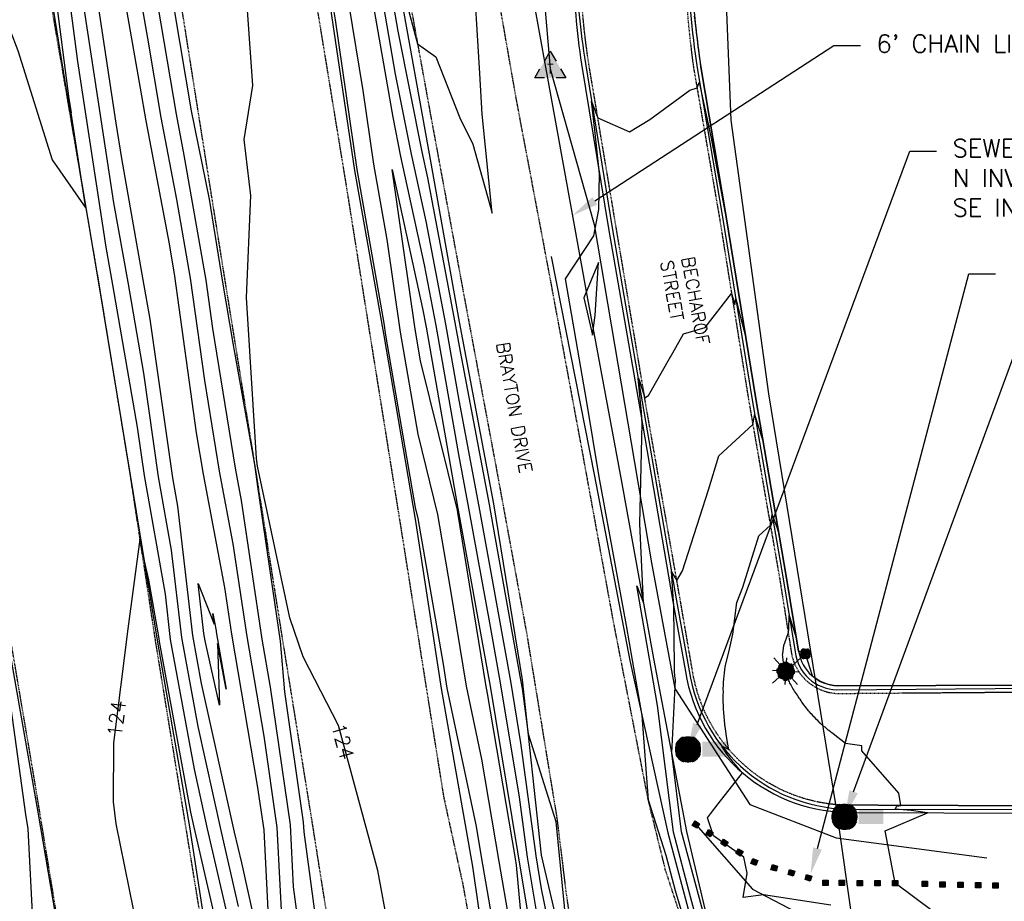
# Model space of a CAD drawing. Header units: feet. Extents: x 351431 to 355879, y 310968 to 329728.
# Tile 195 of 254: x 352935 to 353212, y 325127 to 325374. Entities that reach past the tile are written whole.
import ezdxf
from ezdxf.enums import TextEntityAlignment as Align

# ---------------------------------------------------------------- set-up
doc = ezdxf.new("R2010")
doc.units = ezdxf.units.FT
doc.header["$MEASUREMENT"] = 0
doc.linetypes.add('D25', pattern=[0.375, 0.25, -0.125])
for name, color, linetype in [('ELIF', 153, 'LINKFENCE'), ('ELIG', 41, 'Continuous'), ('ELTCH-EG1', 253, 'Continuous'), ('ELTCN-EG1', 251, 'Continuous'), ('ELTNB-EG1', 55, 'Continuous'), ('ELTT', 3, 'Continuous'), ('ELUG', 153, 'EGASRT'), ('ELUTU', 153, 'UT'), ('ELYCB-BACK', 5, 'Continuous'), ('ELYCB-FL', 2, 'Continuous'), ('ELYSP', 1, 'D25'), ('ELYSS', 2, 'Continuous'), ('ESFLP', 4, 'Continuous'), ('ESIP', 41, 'Continuous'), ('ESMask', 155, 'Continuous'), ('ESUS', 5, 'Continuous'), ('ESUT', 2, 'Continuous'), ('ETIF', 4, 'Continuous'), ('ETIP', 4, 'Continuous'), ('ETRC', 2, 'Continuous'), ('ETTC', 252, 'Continuous'), ('ETUS', 2, 'Continuous')]:
    doc.layers.add(name, color=color, linetype=linetype)
doc.styles.add('ANNO-TOPO', font='simplex.shx')
doc.styles.add('L180', font='simplex.shx', dxfattribs={"height": 3.6})
doc.styles.add('L60', font='simplex', dxfattribs={"height": 2.4})
doc.styles.add('L80', font='simplex', dxfattribs={"height": 4})
doc.styles.add('ROMANSM', font='romansm.shx')
doc.linetypes.add('EGASRT', pattern='A,0.15,-0.07,0.15,-0.04,["G",ROMANSM,S=0.08,R=0,X=-0.005,Y=-0.04],-0.12,0.15,-0.07,0.15,-0.04,[")",ROMANSM,S=0.08,R=0,X=-0.09,Y=-0.04],-0.075', length=1.015)
doc.linetypes.add('LINKFENCE', pattern='A,0.25,-0.08,0.25,-0.08,["X",ROMANSM,S=0.08,R=0,X=-0.004,Y=-0.04],-0.12', length=0.78)
doc.linetypes.add('UT', pattern='A,0.25,-0.07,0.07,-0.07,0.07,-0.07,0.25,-0.08,["UT",ROMANSM,S=0.08,R=0,X=-0.04,Y=-0.04],-0.15', length=1.08)

# ---------------------------------------------------------------- blocks, each defined once
blk = doc.blocks.new('ESUFMALUM')
for p, q in [((0, -0.0295), (0, -0.0976)), ((-0.053, -0.0946), (-0.0354, -0.1123)), ((0.053, -0.0946), (0.0354, -0.1123)), ((-0.1, -0.1476), (-0.05, -0.1476)), ((0.05, -0.1476), (0.1, -0.1476)), ((-0.0354, -0.183), (-0.053, -0.2007)), ((0, -0.1976), (0, -0.2476)), ((0.0354, -0.183), (0.053, -0.2007))]:
    blk.add_line(p, q)
for centre, radius, start, end in [((0, 0), 0.0295, 153.6503, 206.3497), ((0, 0), 0.0295, 63.6503, 116.3497), ((0, 0), 0.0295, 333.6503, 26.3497), ((0, 0), 0.0295, 243.6503, 296.3497), ((0, -0.1476), 0.05, 121.7041, 148.2959), ((0, -0.1476), 0.05, 76.7041, 103.2959), ((0, -0.1476), 0.05, 31.7041, 58.2959), ((0, -0.1476), 0.05, 166.7041, 193.2959), ((0, -0.1476), 0.05, 346.7041, 13.2959), ((0, -0.1476), 0.05, 211.7041, 238.2959), ((0, -0.1476), 0.05, 256.7041, 283.2959), ((0, -0.1476), 0.05, 301.7041, 328.2959)]:
    blk.add_arc(centre, radius, start, end)
at = {"layer": 'ESMask'}
for points, const_width in [([(-0.0148, 0, 1), (0.0148, 0, 1)], 0.0295), ([(-0.025, -0.1476, 1), (0.025, -0.1476, 1)], 0.05)]:
    blk.add_lwpolyline(points, format="xyb", close=True, dxfattribs=dict(at, const_width=const_width))
blk = doc.blocks.new('ESIPOST')
blk.add_lwpolyline([(0.03, 0.03), (0.03, -0.03), (-0.03, -0.03), (-0.03, 0.03), (0.03, 0.03)])
at = {"layer": 'ESMask'}
blk.add_solid([(-0.03, -0.03), (-0.03, 0.03), (0.03, -0.03), (0.03, 0.03)], dxfattribs=at)
blk = doc.blocks.new('ESUSMHOLE')
for radius, start, end in [(0.0738, 110, 160), (0.0738, 20, 70), (0.0492, 155, 205), (0.0492, 65, 115), (0.0492, 335, 25), (0.0738, 200, 250), (0.0492, 245, 295), (0.0738, 290, 340)]:
    blk.add_arc((0, 0), radius, start, end)
at = {"layer": 'ESMask', "const_width": 0.0738}
blk.add_lwpolyline([(-0.0369, 0, 1), (0.0369, 0, 1)], format="xyb", close=True, dxfattribs=at)
at = {"layer": 'ESMask'}
blk.add_solid([(0.0796, -0.0411), (0.0796, 0.0441), (0.2186, -0.0411), (0.2186, 0.0441)], dxfattribs=at)
blk = doc.blocks.new('ESUTPED')
for points in [[(-0.0325, 0.0438), (0, 0.1), (0.0325, 0.0438)], [(-0.0325, -0.05), (-0.0866, -0.05), (-0.058, -0.0005)], [(0.058, -0.0005), (0.0866, -0.05), (0.0325, -0.05)]]:
    blk.add_lwpolyline(points)
at = {"layer": 'ESMask'}
blk.add_solid([(-0.0866, -0.05), (0, 0.1), (0.0866, -0.05)], dxfattribs=at)
at = {"style": 'L60'}
blk.add_text('T', height=0.0528, dxfattribs=at).set_placement((0, -0.0001), align=Align.MIDDLE)

msp = doc.modelspace()

# ---------------------------------------------------------------- linework, layer by layer
at = {"layer": 'ELIF', "flags": 128}
msp.add_lwpolyline([(353064.74, 326262.57), (353064.49, 326215.59), (353065.11, 326178.67), (353066.55, 326136.71), (353066.64, 326079.97), (353066.5, 326029.01), (353067.52, 325984.95), (353067.12, 325878.72), (353068.45, 325838.62), (353068.49, 325796.14), (353069.61, 325747.76), (353070.22, 325685.12), (353071.14, 325632.53), (353071.71, 325574.64), (353071.71, 325537.81), (353072.65, 325478.93), (353073.02, 325431.22), (353078.21, 325386.23), (353085.81, 325344.36), (353094.64, 325295.81), (353104.14, 325244.92), (353113.21, 325194.74), (353122.5, 325146.2), (353138.86, 325076.76)], dxfattribs=at)
at = {"layer": 'ELIG', "flags": 128}
for points in [[(352938.79, 325419.35), (352941.37, 325398.86), (352944.47, 325377.1), (352949.21, 325348.13), (352957.47, 325299.11), (352966.11, 325246.23), (352973.79, 325199.31), (352982.84, 325147.53), (352990.22, 325099.68), (352995.63, 325069.01), (353001.5, 325033.38), (353008.01, 324993.95), (353013.9, 324957.72), (353017.4, 324936.49), (353024.64, 324906.63)], [(352904.86, 325347.07), (352914.65, 325297.12), (352923.12, 325248.89), (352931.44, 325201.19), (352940.15, 325151.6), (352948.83, 325101.06), (352957.11, 325052.2), (352961.12, 325026.66), (352966.9, 324988.63), (352973.18, 324950.25)]]:
    msp.add_lwpolyline(points, dxfattribs=at)
at = {"layer": 'ELTCH-EG1', "flags": 128}
for points, elevation in [([(353042, 325385.64), (353046.9, 325367.39), (353052.01, 325363.71), (353058.82, 325346.61), (353062.39, 325339.26), (353067.83, 325319.86), (353065.03, 325347.64), (353064.36, 325359.09), (353062.42, 325391.41)], 125), ([(352989.36, 325207.38), (352990.29, 325202.51), (352990.32, 325202.25), (352993.07, 325186.17), (352990.7, 325198.93), (352991.24, 325181.66), (352987.22, 325199.76), (352986.84, 325201.83), (352985.22, 325215.85), (352989.76, 325204.41), (352989.36, 325207.38)], 120), ([(353202.46, 325115.74), (353181.14, 325131.62), (353178.31, 325146.37), (353190.2, 325151.44), (353185.56, 325152.08), (353181.09, 325152.41), (353181.54, 325153.25), (353182.69, 325153.49), (353182.16, 325156.96), (353171.74, 325168.81), (353171.71, 325170.26), (353167.19, 325170.9), (353165.8, 325171.89), (353164.6, 325172.81), (353163.55, 325173.66), (353163.39, 325173.75), (353162.45, 325174.56), (353162.27, 325174.67), (353161.43, 325175.44), (353161.23, 325175.57), (353161.02, 325175.71), (353160.26, 325176.45), (353160.04, 325176.6), (353159.36, 325177.31), (353159.13, 325177.49), (353158.53, 325178.16), (353158.29, 325178.35), (353157.75, 325178.99), (353157.51, 325179.21), (353157.03, 325179.82), (353156.78, 325180.05), (353156.53, 325180.31), (353156.11, 325180.89), (353155.86, 325181.16), (353155.48, 325181.71), (353155.23, 325182), (353154.91, 325182.52), (353154.66, 325182.83), (353154.38, 325183.33), (353154.13, 325183.66), (353153.89, 325184.13), (353153.65, 325184.47), (353153.35, 325184.82), (353153.13, 325185.2), (353152.84, 325185.57), (353152.64, 325185.94), (353152.36, 325186.33), (353152.19, 325186.7), (353151.93, 325187.11), (353151.78, 325187.46), (353151.52, 325187.88), (353151.39, 325188.22), (353151.16, 325188.67), (353151.05, 325189), (353150.83, 325189.46), (353150.73, 325189.78), (353150.54, 325190.26), (353150.46, 325190.56), (353150.28, 325191.06), (353150.22, 325191.35), (353150.06, 325191.86), (353150.01, 325192.14), (353149.87, 325192.66), (353149.84, 325192.94), (353149.72, 325193.47), (353149.7, 325193.73), (353149.61, 325194.27), (353149.6, 325194.52), (353149.54, 325195.07), (353149.53, 325195.31), (353149.49, 325195.86), (353149.5, 325196.09), (353149.81, 325198.43), (353151.08, 325201.75), (353151.21, 325202.77), (353151.3, 325206.85), (353152.98, 325201.47), (353153.41, 325200.26)], 120)]:
    msp.add_lwpolyline(points, dxfattribs=dict(at, elevation=elevation))
at = {"layer": 'ELTCN-EG1', "flags": 128}
for points, elevation in [([(352884.21, 325546.87), (352888.74, 325522.02), (352895.88, 325492.99), (352899.77, 325471.95), (352911.19, 325434.73), (352913.15, 325422.65), (352916.3, 325414.41), (352926, 325388.06), (352930.28, 325376.73), (352934.55, 325365.5), (352944.23, 325334.82), (352953.69, 325321.29), (352949.57, 325348.04), (352949.61, 325348.09), (352949.01, 325351.95), (352945.02, 325382.49), (352942.75, 325399.7), (352942.72, 325399.97), (352935.64, 325447.71), (352934.74, 325453.44), (352927.62, 325499.47), (352926.64, 325505.76), (352919.92, 325547.81)], 124), ([(352936.51, 325546.51), (352942.91, 325508.02), (352944.21, 325500.74), (352944.78, 325497.63), (352952.74, 325451.16), (352953.95, 325445.51), (352960.12, 325405.64), (352961.1, 325399.9), (352968.97, 325354.97), (352970.52, 325345.79), (352977.05, 325311.2), (352978.63, 325302.19), (352984.71, 325258.17), (352986.61, 325246.49)], 121), ([(353096.03, 325285.59), (353096.8, 325291.17), (353097.71, 325305.97), (353093.61, 325296.05), (353096.03, 325285.59)], 124), ([(353128.09, 325120.02), (353122.92, 325139.18), (353121.09, 325146.1), (353118.3, 325168.17), (353119.39, 325188.8), (353119.23, 325189.89), (353119.11, 325191.08), (353119.06, 325192.36), (353118.92, 325209.36), (353118.9, 325209.74), (353118.83, 325210.76), (353118.25, 325219.3), (353118.49, 325218.66), (353119.76, 325216.63), (353121.35, 325219.39), (353128.62, 325242.1), (353131.58, 325251.68), (353141.11, 325260.48), (353141.58, 325262.95), (353141.62, 325263.22), (353141.79, 325262.77), (353144.01, 325255.66)], 122), ([(352986.61, 325246.49), (352992.64, 325214.73), (352994.6, 325201.57), (353001.85, 325159.08), (353003.66, 325146.63), (353006.07, 325099.61)], 121), ([(353163.04, 325125.46), (353144.07, 325128.37), (353138.41, 325127.64), (353139.47, 325134.51), (353138.58, 325138.93), (353130.03, 325144.96), (353128.36, 325150.04), (353129.23, 325151.16), (353131.37, 325153.92), (353138.17, 325162.69), (353137.92, 325162.96), (353137.85, 325163.03), (353136.7, 325164.3), (353136.38, 325164.67), (353135.55, 325165.68), (353135, 325166.37), (353134.47, 325167.09), (353133.72, 325168.12), (353133.44, 325168.53), (353132.53, 325169.94), (353132.49, 325170), (353132.33, 325170.27), (353132.69, 325170.08), (353134.39, 325169.2), (353134.01, 325171.18), (353133.99, 325171.29), (353133.64, 325173.45), (353133.59, 325173.68), (353133.34, 325175.64), (353133.28, 325175.98), (353133.12, 325177.75), (353133.05, 325178.19), (353132.95, 325179.79), (353132.89, 325180.32), (353132.85, 325181.76), (353132.8, 325182.38), (353132.81, 325183.66), (353132.77, 325184.36), (353132.82, 325185.5), (353132.81, 325186.28), (353132.89, 325187.28), (353132.9, 325188.12), (353133, 325189), (353133.05, 325189.91), (353133.16, 325190.67), (353133.25, 325191.64), (353133.37, 325192.29), (353133.5, 325193.31), (353134.38, 325196.56), (353135.48, 325201.56), (353136.65, 325210.46), (353138.31, 325214.78), (353142.77, 325229.19), (353146.03, 325232.2), (353146.19, 325233.04), (353146.5, 325235.09), (353147.84, 325231.63), (353148.52, 325229.46)], 121), ([(352930, 325199.83), (352936.72, 325150.97), (352937.34, 325146.91), (352938.78, 325119.57)], 123)]:
    msp.add_lwpolyline(points, dxfattribs=dict(at, elevation=elevation))
at = {"layer": 'ELTT', "flags": 128}
msp.add_lwpolyline([(353125.1, 325148.12), (353141.05, 325129.96), (353164.95, 325117.41), (353170.15, 325089.73), (353158.98, 325069.66), (353148.43, 325061.67), (353141.65, 325084.59)], dxfattribs=at)
at = {"layer": 'ELUG', "flags": 128}
msp.add_lwpolyline([(353136.5, 326323), (353089.6, 326324.01), (353081.63, 326321.38), (353080.41, 326272.72), (353080.53, 326199.46), (353115.32, 326198.38), (353121.62, 326196.91), (353125.05, 326192.79), (353127.02, 326185.11), (353127.26, 326148.06), (353127.52, 326009.49), (353127.21, 325839.06), (353128.5, 325726.13), (353128.77, 325579.83), (353130.19, 325465.22), (353134.92, 325345.94), (353145.51, 325269.06), (353164.53, 325152.64), (353176, 325071.36), (353187.57, 325005.55), (353197.73, 324943.47), (353204.46, 324916.53), (353227.55, 324851.11), (353254.33, 324784.16)], dxfattribs=at)
at = {"layer": 'ELYCB-BACK', "flags": 128}
for points in [[(353089.54, 325568.96), (353089.73, 325518.83), (353090.23, 325468.07), (353090.34, 325413.43), (353090.59, 325389.29, 0.032577), (353092.98, 325361.71), (353100.59, 325315.49), (353109.5, 325263.85), (353118.67, 325210.73), (353122.18, 325191.09, 0.374189), (353169.5, 325151.53), (353220.11, 325151.31), (353272.97, 325151.17)], [(353122.45, 325568.41), (353122.99, 325518.26), (353123.14, 325468.08), (353123.46, 325414.1), (353123.76, 325391.89, 0.0339), (353126.51, 325360.9), (353133.61, 325318.83), (353141.94, 325267.71), (353150.5, 325217.93), (353153.98, 325196.79, 0.3581), (353164.85, 325187.09), (353220.23, 325187.24), (353272.07, 325187.29)]]:
    msp.add_lwpolyline(points, format="xyb", dxfattribs=at)
at = {"layer": 'ELYCB-FL', "flags": 128}
for points in [[(353090.47, 325568.84), (353090.78, 325518.68), (353091.18, 325468.08), (353091.39, 325413.39), (353091.48, 325389.31, 0.033765), (353094.07, 325361.91), (353101.62, 325315.72), (353110.48, 325264.17), (353119.69, 325210.95), (353123.21, 325191.32, 0.374203), (353169.61, 325152.44), (353219.99, 325152.31), (353273.05, 325152.03)], [(353121.41, 325568.44), (353121.88, 325518.17), (353122.08, 325467.91), (353122.46, 325414.05), (353122.81, 325391.93, 0.032339), (353125.42, 325360.66), (353132.6, 325318.71), (353140.89, 325267.44), (353149.53, 325217.66), (353152.97, 325196.62, 0.371258), (353164.72, 325185.97), (353220.37, 325186.39), (353272.14, 325186.48)]]:
    msp.add_lwpolyline(points, format="xyb", dxfattribs=at)
at = {"layer": 'ELYSP', "flags": 128}
for points in [[(351862.52, 329554.66), (351868.48, 329538.31), (351869.42, 329535.95), (351870.63, 329533.34), (351871.84, 329531.02), (351898.68, 329481.43), (351924.63, 329434.28), (351928.34, 329428.36), (351931.88, 329424.34), (351933, 329422.54), (351952.19, 329389.41), (351978.48, 329342.28), (352004.81, 329294.75), (352030.84, 329247.33), (352060.63, 329194.08), (352086.79, 329146.62), (352116.65, 329092.67), (352140.95, 329048.32), (352164.81, 329004.89), (352188.15, 328962.14), (352212.85, 328916.49), (352228.2, 328887.95), (352236.33, 328872.41), (352258.49, 328829.36), (352280.54, 328783.38), (352290.03, 328762.79), (352309.71, 328719.23), (352329.72, 328673.69), (352349.1, 328626.81), (352367.07, 328581.15), (352373.57, 328564.01), (352390.32, 328517.88), (352406.22, 328471.17), (352421.7, 328424.27), (352436.86, 328376.11), (352450.25, 328329.8), (352462.61, 328281.12), (352475.09, 328231.87), (352486.25, 328185.11), (352496.74, 328135.09), (352505.62, 328086.27), (352514.54, 328033.94), (352521.76, 327989.77), (352531.3, 327933.73), (352538.7, 327889.39), (352547.72, 327833.41), (352554.93, 327789.91), (352563.81, 327734.73), (352571.11, 327689.55), (352579.84, 327635.26), (352587.38, 327589.57), (352596.28, 327533.25), (352603.29, 327489.34), (352612.56, 327432.99), (352619.66, 327389.61), (352628.79, 327333.57), (352636.36, 327289.78), (352645.14, 327234.58), (352652.62, 327189.46), (352661.63, 327134.08), (352668.69, 327089.35), (352675.89, 327044.48), (352682.73, 327000.59), (352686.56, 326976.32), (352694.26, 326927.21), (352698.66, 326895.64), (352706.97, 326847.16), (352714.25, 326799.55), (352722.48, 326747.2), (352729.75, 326701.34), (352737.97, 326649.53), (352746.56, 326595.61), (352754.07, 326548.63), (352762.09, 326498.76), (352770.28, 326448.66), (352778.28, 326399.02), (352786.42, 326348.21), (352794.41, 326298.89), (352802.47, 326248.63), (352810.51, 326199.31), (352818.65, 326148.92), (352826.64, 326099.4), (352835.05, 326048.43), (352843, 325999.3), (352851.33, 325946.41), (352858.97, 325899.03), (352867.02, 325848.86), (352874.94, 325799.46), (352883.36, 325747.23), (352891.16, 325699.21), (352899.48, 325647.1), (352907.27, 325599.21), (352915.42, 325548.05), (352923.22, 325499.12), (352931.65, 325447.72), (352940.42, 325398.62), (352949.15, 325347.91), (352957.47, 325299.11), (352966.11, 325246.23), (352973.26, 325199.22), (352981.71, 325147.47), (352989.51, 325099.49), (352994.9, 325068.59), (353000.4, 325032.81), (353006.91, 324993.6), (353012.12, 324957.22), (353021.58, 324898.88), (353029.63, 324849.76), (353037.69, 324799.9), (353045.8, 324751.02), (353054.11, 324701.43), (353062.02, 324652.29), (353070.04, 324602.96), (353077.96, 324553.87), (353085.91, 324505.09), (353094.14, 324454.84), (353102.2, 324406.14), (353110.06, 324356.36), (353118.02, 324307.22), (353125.92, 324257.7), (353133.91, 324207.71), (353141.65, 324159.13), (353149.64, 324109.53), (353157.86, 324060.15), (353165.85, 324010.86), (353173.75, 323961.19), (353181.54, 323912.02), (353189.31, 323862.86), (353197.18, 323812.79), (353205.17, 323763.84), (353213.16, 323713.91), (353220.85, 323664.89), (353228.93, 323615.88), (353236.82, 323566.31), (353244.93, 323517.07), (353252.73, 323467.46), (353260.77, 323417.72), (353268.41, 323368.86), (353276.49, 323319.6), (353284.34, 323270.41), (353292.33, 323221.36), (353299.99, 323171.68), (353307.93, 323122.47), (353316.1, 323072.76), (353323.86, 323023.29), (353332.53, 322971.2), (353340.22, 322922.22), (353347.13, 322874.57), (353353.74, 322823.54), (353359.62, 322773.77), (353365.17, 322724.35), (353370.3, 322674.05), (353375.32, 322625.03), (353379.87, 322575.18), (353384.18, 322525.33), (353387.85, 322475.76), (353391.39, 322426.12), (353394.47, 322376.08), (353397.29, 322326.88), (353399.17, 322276.61), (353401.08, 322227.34), (353402.1, 322175.29), (353403.06, 322127.63), (353403.66, 322075.2), (353403.64, 322026.39), (353403.67, 321975.84), (353403.97, 321926.36), (353403.89, 321875.83), (353404, 321870.12), (353405.85, 321868.24), (353409.01, 321827.04), (353412.79, 321812.81), (353417.65, 321807.44), (353422.66, 321811.83), (353426.67, 321827.75), (353429.86, 321842.46), (353429.64, 321876.49), (353429.54, 321926.15), (353429.75, 321976.4), (353429.79, 322027.56), (353429.97, 322076.64), (353429.72, 322128.27), (353429.25, 322177.1), (353428.85, 322227.79), (353428.22, 322277.97), (353427.15, 322328.04), (353425.56, 322378.43), (353423.62, 322427.85), (353421.45, 322478.53), (353418.44, 322525.97), (353414.47, 322578.5), (353410.55, 322629.29), (353406.58, 322678.66), (353401.12, 322728.54), (353395.2, 322777.93), (353389.23, 322827.82), (353382.69, 322878.03), (353375.18, 322928.17), (353367.76, 322976.62), (353359.81, 323029.14), (353352.32, 323077.72), (353344.64, 323128.12), (353336.86, 323177.53), (353329.17, 323226.11), (353321.25, 323275.45), (353313.08, 323325.09), (353304.98, 323374.58), (353296.9, 323424.28), (353289.12, 323472.69), (353281.01, 323522.56), (353272.96, 323571.98), (353264.82, 323621.91), (353256.83, 323670.94), (353248.87, 323720.32), (353240.85, 323769.6), (353233.06, 323818.82), (353224.88, 323868.78), (353216.97, 323917.79), (353209, 323967.62), (353201.01, 324016.34), (353192.87, 324065.93), (353184.88, 324115.09), (353176.89, 324164.41), (353168.84, 324213.83), (353160.97, 324263.08), (353152.94, 324312.58), (353144.91, 324361.58), (353136.98, 324411.25), (353129.01, 324459.9), (353120.97, 324509.72), (353111.8, 324559.29), (353103.71, 324608.2), (353096.64, 324657.7), (353088.4, 324707.05), (353080.52, 324756.9), (353072.54, 324806.18), (353064.63, 324854.91), (353056.29, 324905.17), (353046.88, 324963), (353040.5, 325001.65), (353034.51, 325038.43), (353032.08, 325056.91), (353025.4, 325088.03), (353026.74, 325090.76), (353025.08, 325099.84), (353017.26, 325149.09), (353009.07, 325199.67), (353001.18, 325249.31), (352992.9, 325300.49), (352985.13, 325349.2), (352977.11, 325399.98), (352969.08, 325449.2), (352960.89, 325500.26), (352953.27, 325549.21), (352944.97, 325600.34), (352937.08, 325649), (352928.75, 325700.88), (352920.89, 325749.35), (352912.73, 325800.14), (352904.9, 325849.4), (352896.71, 325900.39), (352888.84, 325949.1), (352880.4, 326000.29), (352872.64, 326049.08), (352864.39, 326099.28), (352856.34, 326149.02), (352848.26, 326199.2), (352840.19, 326249.08), (352832.22, 326298.89), (352824.01, 326349.18), (352815.93, 326399.61), (352807.57, 326449.38), (352799.67, 326499.18), (352791.56, 326549.6), (352782.84, 326599.22), (352774.42, 326655.56), (352766.72, 326704.51), (352759.08, 326752.71), (352751.12, 326803.37), (352743.48, 326851.72), (352736.98, 326891.46), (352731.78, 326926.57), (352723.7, 326979.14), (352719.25, 327005.2), (352712.08, 327050.01), (352704.85, 327094.46), (352697.35, 327139.97), (352688.23, 327195.49), (352680.89, 327240.25), (352672.13, 327294.7), (352664.68, 327340.33), (352655.67, 327395.92), (352648.53, 327439.83), (352639.52, 327495.27), (352632.47, 327539.74), (352623.57, 327595.47), (352616.32, 327639.82), (352607.25, 327696.56), (352600.2, 327740.15), (352591.08, 327795.89), (352583.74, 327839.91), (352574.34, 327896.71), (352567.07, 327939.86), (352557.56, 327996.32), (352550.22, 328040.19), (352541.44, 328091.31), (352531.4, 328143.34), (352531.45, 328143.34), (352520.62, 328192.63), (352509.03, 328240.63), (352496.55, 328290.59), (352483.55, 328339.04), (352470.58, 328386.05), (352455.86, 328435.02), (352438.97, 328481.36), (352424.2, 328530.36), (352407.62, 328575.42), (352400.09, 328594.71), (352382.61, 328639.43), (352363.23, 328687.59), (352344.26, 328731.71), (352323.27, 328778.58), (352313.92, 328797.66), (352289.67, 328845.52), (352266.59, 328888.4), (352258.52, 328902.89), (352241.23, 328932.66), (352222.63, 328964.17), (352215.23, 328975.86), (352188.32, 329018), (352161.34, 329060.22), (352134.23, 329102.69), (352100.69, 329155.16), (352074.93, 329201.67), (352045.48, 329255.23), (352019.65, 329301.99), (351992.93, 329350.38), (351967.17, 329397.28), (351942.01, 329443.17), (351916.49, 329489.9), (351902.82, 329514.6), (351891.6, 329531.22), (351884.34, 329540.62), (351870.15, 329558.58, 1.1946), (351862.45, 329554.85)], [(353068.78, 325081.2), (353059.79, 325130.82), (353054.34, 325155.7), (353050.44, 325180.1), (353042.67, 325229.05), (353034.75, 325278.39), (353026.9, 325327.68), (353018.78, 325377.2), (353010.76, 325426.96), (353002.8, 325475.92), (353002.27, 325480.56), (353003.09, 325490.02), (352999.17, 325526.21), (352995.92, 325576.57), (352992.11, 325626.32), (352988.61, 325676.13), (352985.03, 325726.54), (352981.58, 325776.61), (352978.35, 325826.48), (352975.51, 325876.67), (352973.38, 325926.93), (352972.55, 325977.71), (352973.45, 326028.64), (352976.27, 326079.44), (352980.56, 326131.21), (352986.11, 326182.56), (352992.85, 326233.84), (352998.89, 326285.84), (353001.66, 326310.07), (353003.03, 326310.18), (353003.26, 326292.83), (353003.37, 326281.97), (353001.14, 326233.1), (352999.43, 326189.08), (352997.03, 326142.19), (352994.25, 326087.03), (352993.07, 326061.77), (352992.64, 326051.58), (352992.11, 326037.31), (352991.6, 326021.32), (352991.39, 326013.91), (352991.22, 326006.55), (352991.1, 325999.01), (352991.03, 325991.05), (352991.02, 325986.83), (352991.04, 325978.9), (352991.11, 325971.5), (352991.23, 325964.39), (352991.4, 325957.34), (352991.97, 325938.45), (352992.25, 325931.14), (352992.61, 325923.15), (352993.36, 325908.17), (352993.86, 325899.19), (352997.17, 325850.58), (353000.97, 325801.36), (353004.35, 325753.19), (353007.68, 325705.72), (353010.79, 325657.89), (353014.16, 325608.78), (353017.99, 325560.75), (353020.5, 325533.13, 0.019742), (353041.98, 325394.4), (353050.75, 325346.25), (353059.79, 325297.37), (353068.79, 325249.36), (353077.56, 325201.69), (353086.07, 325149.74), (353088.55, 325129.46), (353092.31, 325102.76), (353096.48, 325085), (353104.39, 325048.38), (353109.53, 325018.68), (353116.21, 324982.77), (353123.93, 324941.8), (353129.71, 324892.6), (353132.8, 324872.3), (353134.34, 324872.41), (353136.09, 324863.13), (353147.48, 324817.06), (353152.51, 324795.67), (353161.67, 324747.67), (353170, 324702.8), (353178.77, 324656.31), (353187.4, 324609.65), (353195.85, 324563.27), (353205.07, 324513.34), (353214.27, 324462.79), (353223.23, 324413.12), (353232.99, 324360.56), (353250.73, 324265.13), (353259.17, 324218.85), (353268.13, 324171.77), (353276.65, 324124.79), (353285.47, 324077.76), (353293.95, 324031.48), (353302.49, 323984.28), (353310.47, 323936.95), (353318.29, 323888.82), (353325.95, 323841.56), (353334.12, 323792.31), (353341.76, 323744.49), (353349.73, 323695.02), (353357.43, 323647.08), (353365.4, 323599.43), (353373.15, 323550.72), (353381.2, 323501.59), (353388.84, 323454.49), (353399.2, 323390.87), (353410.28, 323322.51), (353417.6, 323276.23), (353425.14, 323230.22), (353432.57, 323183.84), (353440.2, 323137.07), (353448.12, 323088.05), (353455.71, 323041.02), (353463.12, 322993.83), (353470.96, 322944.85), (353478.27, 322897.22), (353484.98, 322850.84), (353491.09, 322801.36), (353496.36, 322753.95), (353501.83, 322704.77), (353506.3, 322657.8), (353510.57, 322609.66), (353514.32, 322562.73), (353517.81, 322514.83), (353520.96, 322466.74), (353523.51, 322418.8), (353525.99, 322369.56), (353527.84, 322321.58), (353528.76, 322269.65), (353528.65, 322264.45), (353528.47, 322260.28), (353528.47, 322257.33), (353527.09, 322256.26), (353523.97, 322256.26), (353517.57, 322284.24), (353507.9, 322334.86), (353500.43, 322385.89), (353491.89, 322434.59), (353488.54, 322458.93), (353485.4, 322482.66), (353479.36, 322532.79), (353473.51, 322583.14), (353467.03, 322633.57), (353461.38, 322683.92), (353455.52, 322734.27), (353449.09, 322784.68), (353442.31, 322834.79), (353435.57, 322884.94), (353427.88, 322934.95), (353419.42, 322984.86), (353410.46, 323034.56), (353401.35, 323086.61), (353392.2, 323135.54), (353383.33, 323184.95), (353373.87, 323234.02), (353364.31, 323283.05), (353354.41, 323331.93), (353348.5, 323363.57), (353344.76, 323367.5), (353342.65, 323380.92), (353334.29, 323430.04), (353326.53, 323479.39), (353318.55, 323528.73), (353310.72, 323578.35), (353302.19, 323627.72), (353294.27, 323676.82), (353286.12, 323726.37), (353278.35, 323775.69), (353270.58, 323825.27), (353262.48, 323874.41), (353254.51, 323923.75), (353246.53, 323972.83), (353238.74, 324022.49), (353230.63, 324071.67), (353222.6, 324121.3), (353214.67, 324170.3), (353206.62, 324219.71), (353198.6, 324269.29), (353190.62, 324318.34), (353182.5, 324367.93), (353174.3, 324417.22), (353165.9, 324466.71), (353157.98, 324515.64), (353150.25, 324564.91), (353142.21, 324614.87), (353134.71, 324663.85), (353126.9, 324713.6), (353119.01, 324762.71), (353110.65, 324812.5), (353103.09, 324861.78), (353094.88, 324911.03), (353086.02, 324968.36), (353081.67, 324997.73), (353073.97, 325043.93), (353068.78, 325081.2)], [(353134.15, 326280.75, 0.469528), (353116.38, 326266.81), (353116.66, 326219.29), (353116.85, 326177.8), (353117.22, 326133.65), (353117.44, 326081.19), (353117.83, 326031.13), (353117.97, 325979.18), (353118.47, 325930.79), (353118.6, 325880.83), (353118.98, 325828.97), (353119.16, 325782.04), (353119.49, 325731.35), (353119.7, 325683.66), (353120.29, 325618.92), (353120.37, 325568.46), (353120.85, 325518.11), (353121.07, 325467.79), (353121.44, 325414.03), (353121.87, 325391.92, 0.02866), (353124.46, 325360.58), (353131.72, 325318.55), (353139.93, 325267.26), (353148.59, 325217.49), (353151.92, 325196.5, 0.358187), (353164.88, 325184.94), (353220.49, 325185.37), (353272.06, 325185.41)], [(353272.95, 325152.96), (353219.97, 325153.34), (353169.57, 325153.55, -0.376825), (353124.11, 325191.52), (353120.74, 325211.09), (353111.32, 325264.47), (353102.69, 325315.94), (353094.98, 325362, -0.032093), (353092.56, 325389.37), (353092.45, 325413.39), (353092.03, 325468.16), (353091.8, 325518.76), (353091.59, 325568.94), (353091.27, 325619.53), (353090.97, 325684.29), (353090.69, 325732.05), (353090.38, 325782.2), (353090.21, 325828.91), (353089.86, 325881.42), (353089.49, 325930.95), (353089.22, 325979.93), (353089.01, 326030.11), (353088.56, 326081.64), (353088.3, 326133.54), (353088.04, 326177.19), (353087.74, 326218.6), (353087.56, 326251.03), (353087.38, 326253.61), (353087.11, 326256.31), (353086.91, 326257.87), (353086.66, 326259.51), (353086.36, 326261.17), (353086, 326262.83), (353085.58, 326264.44), (353085.1, 326265.95), (353084.54, 326267.32), (353084.09, 326268.23), (353083.61, 326269.08), (353083.1, 326269.87), (353082.56, 326270.62), (353081.98, 326271.32), (353081.37, 326271.98), (353080.72, 326272.61), (353080.04, 326273.21), (353079.32, 326273.79), (353078.57, 326274.36), (353076.95, 326275.45), (353076.09, 326275.99), (353075.3, 326276.45), (353074.52, 326276.86), (353073.74, 326277.23), (353072.97, 326277.54), (353072.2, 326277.82), (353071.42, 326278.06), (353070.64, 326278.27), (353069.84, 326278.44), (353068.19, 326278.72), (353066.45, 326278.92), (353065.53, 326279.01), (353063.36, 326279.16), (353061.33, 326279.21), (353059.37, 326279.16), (353058.4, 326279.1), (353057.43, 326279), (353056.46, 326278.87), (353055.47, 326278.71), (353053.42, 326278.29), (353052.34, 326278.03), (353051.29, 326277.75), (353050.29, 326277.44), (353049.33, 326277.12), (353048.41, 326276.78), (353047.51, 326276.42), (353045.78, 326275.62), (353044.07, 326274.72), (353042.34, 326273.72), (353040.52, 326272.59), (353038.94, 326271.54), (353037.51, 326270.49), (353036.19, 326269.41), (353034.94, 326268.28), (353033.7, 326267.06), (353031.78, 326265.03), (353030.91, 326264.03), (353030.16, 326263.06), (353029.49, 326262.08), (353028.87, 326261.08), (353028.29, 326260.02), (353027.41, 326258.28), (353026.72, 326256.8), (353026.12, 326255.39), (353025.58, 326254.03), (353025.09, 326252.66), (353024.64, 326251.23), (353023.99, 326248.91), (353023.61, 326247.2), (353023.27, 326245.31), (353022.99, 326243.43), (353022.52, 326239.59), (353022.11, 326233.06), (353022.11, 326187.49), (353022.01, 326176.58), (353020.84, 326143.82), (353017.37, 326085.64), (353016.86, 326077.92), (353015.74, 326059.97), (353015.16, 326049.61), (353014.67, 326039.64), (353014.48, 326035.1), (353014.19, 326027.05), (353013.97, 326019.54), (353013.81, 326012.32), (353013.69, 326005.16), (353013.62, 325997.82), (353013.58, 325985.95), (353013.59, 325978.06), (353013.64, 325970.7), (353013.74, 325963.64), (353013.88, 325956.63), (353014.06, 325949.45), (353014.4, 325937.84), (353014.67, 325930.65), (353015.04, 325922.78), (353015.81, 325908.04), (353016.33, 325899.2), (353019.69, 325851.5), (353023.23, 325802.32), (353026.68, 325754.65), (353030.15, 325706), (353033.41, 325658.17), (353037.01, 325608.95), (353040.4, 325561.45), (353042.91, 325535.16, 0.019462), (353061.1, 325414.39), (353062.36, 325408.69), (353066.36, 325398.83), (353067.6, 325399.45), (353068.03, 325389.12), (353074.65, 325351.4), (353083.98, 325302.13), (353092.92, 325254.03), (353101.88, 325205.05), (353111.6, 325155.23), (353116.49, 325135.36), (353124.98, 325109.47), (353131.32, 325088.61), (353135.55, 325053.36), (353139.71, 325031.52), (353135.87, 325030.8), (353136.94, 325024.42), (353143.89, 324987.19), (353149.4, 324957.62), (353151.1, 324948.04), (353155.07, 324948.57), (353164.89, 324900.22), (353171.6, 324868.47), (353179.21, 324822.85), (353182.6, 324799.05), (353188.74, 324752.1), (353194.19, 324706.13), (353202.77, 324660.04), (353211.35, 324613.47), (353219.83, 324567.66), (353229.09, 324516.78), (353238.16, 324466.07), (353247.13, 324416.94), (353256.74, 324365.33), (353264.81, 324348.73), (353281.74, 324336.34), (353301.61, 324329.39), (353315.74, 324328.16), (353325.56, 324327.36), (353373.13, 324327.64), (353419.8, 324328.34), (353465.96, 324329.39), (353510.93, 324331.48), (353556.13, 324333.23), (353605.22, 324330.83), (353631.76, 324326.11), (353664.99, 324308.46), (353702.61, 324279.12), (353737.46, 324247.99)]]:
    msp.add_lwpolyline(points, format="xyb", dxfattribs=at)
msp.add_lwpolyline([(352984.21, 324894.24), (352992.52, 324843.71), (353000.45, 324794.7), (353008.54, 324745.37), (353016.78, 324695.86), (353024.83, 324646.53), (353032.83, 324597.26), (353040.9, 324547.4), (353048.98, 324498.35), (353057.05, 324449.37), (353065.11, 324399.81), (353073.08, 324350.47), (353080.87, 324301.15), (353088.82, 324251.58), (353096.66, 324202.37), (353104.52, 324153.36), (353112.56, 324104.05), (353120.32, 324054.79), (353128.53, 324004.88), (353136.12, 323955.53), (353144.11, 323906.01), (353151.85, 323856.49), (353159.79, 323807.19), (353167.71, 323757.88), (353175.4, 323708.71), (353183.41, 323659.29), (353191.43, 323609.73), (353199.33, 323560.72), (353207.21, 323511.65), (353215.3, 323461.83), (353223.03, 323412.47), (353231.18, 323363.28), (353239.08, 323313.56), (353246.97, 323264.24), (353254.78, 323214.9), (353262.77, 323165.39), (353270.77, 323116.16), (353278.65, 323066.75), (353286.53, 323017.6), (353287.39, 323010.17), (353286.96, 322964.83), (353289.74, 322915.05), (353293.09, 322865.36), (353294.22, 322815.85), (353295.51, 322766.33), (353297.43, 322717), (353299.01, 322667.59), (353300.37, 322618.43), (353301.75, 322569.21), (353303.58, 322520.04), (353304.54, 322470.94), (353305.74, 322422.17), (353305.56, 322388.55), (353305.06, 322388.54), (353299.28, 322387.59), (353297.35, 322389.85), (353294.18, 322443.37), (353290.91, 322495.83), (353287.45, 322546.86), (353282.98, 322598.95), (353278.21, 322649.69), (353273.37, 322699.14), (353267.41, 322750.32), (353261.16, 322800.27), (353254.24, 322851.15), (353246.93, 322901.67), (353239.23, 322951.31), (353231.45, 323000.74), (353223.11, 323052.85), (353214.76, 323104.49), (353206.63, 323155.75), (353198.47, 323206.33), (353191.34, 323255.07), (353187.17, 323283.02), (353190.78, 323284.64), (353185.17, 323304.72), (353180.19, 323320.31), (353174.53, 323355.44), (353166.34, 323406.76), (353158.17, 323457.72), (353149.84, 323509.21), (353141.34, 323562.21), (353133.19, 323613.4), (353124.76, 323665.19), (353116.29, 323717.16), (353108.1, 323768.67), (353099.98, 323819.82), (353091.82, 323871.3), (353083.14, 323925.24), (353074.41, 323979.03), (353066.06, 324031.83), (353057.75, 324083.35), (353049.19, 324136.92), (353040.61, 324189.48), (353031.78, 324241.31), (353024.64, 324289.83), (353016.5, 324341.11), (353008.44, 324391.52), (353000.27, 324442.06), (352991.66, 324494.86), (352983.32, 324545.65), (352974.72, 324598.45), (352966.55, 324649.57), (352957.79, 324704.09), (352948.99, 324759.74), (352940.87, 324812.43), (352935.12, 324849.1), (352934.31, 324859.22), (352933.8, 324871.86), (352932.07, 324889.05), (352925.95, 324916.75), (352922.15, 324940.49), (352916.03, 324979.33), (352909.12, 325019.99), (352901.28, 325070), (352892.97, 325122.86), (352884.56, 325175.29), (352876.23, 325226.6), (352868.01, 325279.24), (352858.95, 325330.37), (352846.81, 325400.48), (352838.11, 325454.47), (352829.09, 325509.39), (352820.44, 325561.85), (352812.42, 325613.94), (352805.56, 325665.83), (352800.29, 325713.74), (352797.31, 325761.29), (352791.48, 325854.23), (352786.83, 325905.82), (352780.9, 325959.93), (352778.48, 325980.88), (352777.45, 325991.16), (352777.56, 325995.61), (352778.61, 325998.74), (352780.86, 325999.62), (352784.24, 325998.78), (352797.22, 325949.41), (352806.48, 325899.94), (352815.96, 325850.93), (352824.47, 325801.87), (352832.78, 325752.64), (352841.47, 325703.34), (352850, 325653.98), (352858.54, 325604.91), (352867.2, 325555.64), (352876.16, 325506.56), (352885.42, 325456.49), (352893.87, 325407.59), (352902.48, 325358.35), (352913.41, 325309.51), (352921.77, 325259.53), (352930.62, 325210.85), (352939.01, 325161.57), (352947.12, 325112.25), (352950.73, 325092.7), (352956.24, 325063.14), (352962.32, 325026.93), (352967.87, 324988.97), (352974.51, 324950.14), (352984.21, 324894.24)], dxfattribs=at)
at = {"layer": 'ELYSS', "flags": 128}
for points in [[(353018.6, 325531.14), (353023.01, 325474.59), (353032.57, 325427.4), (353042.01, 325381.83), (353050, 325337.49), (353058.63, 325289.33), (353068.24, 325238.23), (353076.32, 325188.81), (353081.67, 325139.53), (353090.33, 325102.35), (353097.12, 325060.2), (353099.45, 325049.67), (353103.02, 325045.74)], [(353001.35, 325529.63), (353010.31, 325472.34), (353011.97, 325439.11), (353022.38, 325377.91), (353029.19, 325331.85), (353037.41, 325285.48), (353046.2, 325233.9), (353053.52, 325186.31), (353062.31, 325136.38), (353068.98, 325090.17), (353076.64, 325045.22), (353076.15, 325037.96)], [(353084.47, 325307.68), (353096.58, 325245.94), (353106.58, 325194.24), (353117.26, 325145.84), (353124.05, 325120.16), (353137.09, 325068.74), (353143.09, 325036.18), (353141.22, 325032.25)]]:
    msp.add_lwpolyline(points, dxfattribs=at)
at = {"layer": 'ETIF', "linetype": 'ByBlock', "lineweight": -2}
msp.add_line((353163.86, 325366.95), (353171.36, 325366.95), dxfattribs=at)
msp.add_lwpolyline([(353096.68, 325323.27), (353163.86, 325366.95)], dxfattribs=at)
at = {"layer": 'ETIF'}
msp.add_solid([(353097.36, 325322.22), (353090.39, 325319.18), (353096, 325324.32)], dxfattribs=at)
at = {"layer": 'ETIP', "linetype": 'ByBlock', "lineweight": -2}
msp.add_line((353201.84, 325302.76), (353209.34, 325302.76), dxfattribs=at)
msp.add_lwpolyline([(353159.25, 325141.4), (353201.84, 325302.76)], dxfattribs=at)
at = {"layer": 'ETIP'}
msp.add_solid([(353160.46, 325141.08), (353157.33, 325134.15), (353158.04, 325141.72)], dxfattribs=at)
at = {"layer": 'ETUS', "linetype": 'ByBlock', "lineweight": -2}
msp.add_line((353185.26, 325337.24), (353192.76, 325337.24), dxfattribs=at)
msp.add_lwpolyline([(353169.44, 325157.33), (353216.84, 325286.44)], dxfattribs=at)
at = {"layer": 'ETUS'}
for points in [[(353126.68, 325175.83), (353122.9, 325169.23), (353124.34, 325176.7)], [(353170.61, 325156.9), (353166.85, 325150.29), (353168.27, 325157.76)]]:
    msp.add_solid(points, dxfattribs=at)

# ---------------------------------------------------------------- block references
at = {"layer": 'ESFLP', "xscale": 50.00000000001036, "yscale": 50.00000000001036, "zscale": 50.00000000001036, "rotation": 311.5649124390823}
msp.add_blockref('ESUFMALUM', (353155.88, 325196.07), dxfattribs=at)
at = {"layer": 'ESIP', "xscale": 25, "yscale": 25, "zscale": 25}
for p, rotation in [((353125.1, 325148.12), 327.3430791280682), ((353128.91, 325145.68), 327.3430791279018), ((353133.12, 325142.99), 327.3430791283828), ((353137.33, 325140.29), 327.3430791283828), ((353141.54, 325137.59), 339.1863883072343), ((353147.14, 325135.96), 343.7429850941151), ((353151.94, 325134.56), 343.7429850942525), ((353156.74, 325133.16), 343.7429850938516)]:
    msp.add_blockref('ESIPOST', p, dxfattribs=dict(at, rotation=rotation))
for p in [(353161.54, 325131.76), (353166.15, 325131.72), (353171.15, 325131.69), (353176.15, 325131.65), (353181.14, 325131.62), (353189.42, 325131.43), (353194.42, 325131.31), (353199.42, 325131.2), (353204.42, 325131.08), (353209.27, 325130.98)]:
    msp.add_blockref('ESIPOST', p, dxfattribs=at)
at = {"layer": 'ESUS', "xscale": 50, "yscale": 50, "zscale": 50}
for p in [(353122.9, 325169.23), (353166.85, 325150.29)]:
    msp.add_blockref('ESUSMHOLE', p, dxfattribs=at)
at = {"layer": 'ESUT', "xscale": 50, "yscale": 50, "zscale": 50}
msp.add_blockref('ESUTPED', (353084.2, 325360.38), dxfattribs=at)

# ---------------------------------------------------------------- texts
at = {"layer": 'ETIF', "insert": (353175.86, 325369.95), "char_height": 5, "attachment_point": 1, "style": 'ANNO-TOPO'}
msp.add_mtext("6' CHAIN LINK FENCE", dxfattribs=at)
at = {"layer": 'ETUS', "insert": (353197.26, 325340.58), "char_height": 5, "attachment_point": 1, "style": 'ANNO-TOPO'}
msp.add_mtext('SEWER MANHOLE, RIM=120.97\\PN INV=106.92 (18" PIPE)\\PSE INV=106.62 (18" PIPE) ', dxfattribs=at)

# ---------------------------------------------------------------- next in the draw order: texts
at = {"layer": 'ETRC', "char_height": 3.6, "attachment_point": 1, "rotation": 280.1115, "style": 'L180', "bg_fill": 3, "box_fill_scale": 1.5, "bg_fill_color": 256, "bg_fill_true_color": 13158600, "bg_fill_transparency": 16324528}
for s, insert, width in [('BECHAROF\\PSTREET', (353124.59, 325307.89), 30.8939), ('BRAYTON DRIVE', (353072.58, 325283.88), 42.9208)]:
    msp.add_mtext(s, dxfattribs=dict(at, insert=insert, width=width))
at = {"layer": 'ETTC', "char_height": 4, "attachment_point": 5, "style": 'L80', "bg_fill": 3, "box_fill_scale": 1.2, "bg_fill_color": 256}
for insert, rotation, bg_fill_transparency in [((352962.33, 325177.91, 124), 82.8115, 7020334), ((353025.88, 325171.49, 124), 285.2159, 7020339)]:
    msp.add_mtext('{124}', dxfattribs=dict(at, insert=insert, rotation=rotation, bg_fill_transparency=bg_fill_transparency))

# ---------------------------------------------------------------- next in the draw order: linework, layer by layer
at = {"layer": 'ELTCN-EG1', "flags": 128}
for points, elevation in [([(353005.93, 325099.31), (352997.47, 325137.33), (352995.48, 325145.95), (352986.21, 325187.73), (352983.72, 325201.26), (352979.53, 325237.56), (352978.13, 325245.46), (352971.71, 325290.05), (352969.8, 325301.16), (352963.75, 325335.19), (352962.22, 325345.13), (352955.04, 325392.34), (352954.09, 325399.55), (352948.66, 325439.85), (352947.85, 325445.34), (352939.82, 325496.35), (352939.26, 325500.02), (352932.6, 325542.65)], 121), ([(352996.6, 325125.11), (352991.7, 325146.43), (352985.2, 325175.69), (352980.61, 325200.7), (352977.78, 325225.17), (352974.13, 325245.8), (352969.94, 325274.91), (352965.55, 325300.45), (352961.58, 325322.74), (352958, 325346.13), (352953.24, 325377.39), (352950.31, 325399.6), (352946.68, 325426.55), (352943.78, 325446.13), (352938.13, 325482.05), (352935.38, 325499.84), (352930.61, 325530.36)], 122), ([(353044.72, 325086.64), (353035.74, 325135.22), (353024.67, 325175.91), (353014.77, 325195.22), (353010.97, 325206.17), (353001.95, 325248.76), (353001.64, 325250.94), (352998.78, 325296.19), (353000, 325324.8), (352998.13, 325340.56), (353000.58, 325355.74), (352998.54, 325384.78), (352997.97, 325391.68), (352994.42, 325433.94), (352992.51, 325449.45), (352986.24, 325484.61), (352985.55, 325486.18), (352985.21, 325488.76), (352986.98, 325503.15), (352986.69, 325531.62)], 124), ([(353070.79, 325105.02), (353065.2, 325136.9), (353063.33, 325148.01), (353055.24, 325186.46), (353054.16, 325193.13), (353047.08, 325234.09), (353046.31, 325237.2), (353038.02, 325285.6), (353037.54, 325288.99), (353029.94, 325332.1), (353023.86, 325374.15), (353023.21, 325378.05), (353022.53, 325383.29), (353014.58, 325435.88), (353012.87, 325448.68), (353011.7, 325472.74), (353009.74, 325492.18), (353004.18, 325529.78)], 123), ([(353010.84, 325530.26), (353016.17, 325489.61), (353017.82, 325474.03), (353017.97, 325471.16), (353023.41, 325444.52), (353027.29, 325425.77), (353032.49, 325396.04), (353033.9, 325388.93), (353036.87, 325380.66), (353040.63, 325358.9), (353045.11, 325336.42), (353049.23, 325317.56), (353054.7, 325288.69), (353058.47, 325267.28), (353064.11, 325237.48), (353067.67, 325217.92), (353072.97, 325188.35), (353075.83, 325171.07), (353080.11, 325139.32), (353081.66, 325130.1), (353087.99, 325098.98)], 123), ([(353013.54, 325530.57), (353017.01, 325504.03), (353020.17, 325474.28), (353020.25, 325472.71), (353023.23, 325458.13), (353029.77, 325426.53), (353033.6, 325404.65), (353037.67, 325386.59), (353039.57, 325381.28), (353041.35, 325370.97), (353048.11, 325337.08), (353049.7, 325329.79), (353057.41, 325289.13), (353058.58, 325282.49), (353067, 325238.01), (353068.07, 325232.12), (353075.85, 325188.74), (353076.25, 325186.36), (353077.96, 325173.64), (353085.73, 325148.96), (353087.56, 325130.9), (353090.33, 325102.35)], 124), ([(352942.76, 325529.5), (352947.9, 325500.8), (352950.12, 325488.55), (352954.2, 325464.75), (352958.16, 325446.26), (352962.42, 325418.73), (352965.61, 325399.94), (352971.03, 325369), (352974.78, 325346.72), (352979.13, 325323.66), (352983, 325301.59), (352986.98, 325272.8), (352991.11, 325247.37), (352994.98, 325226.96), (352998.88, 325200.9), (353003.66, 325172.91), (353007.37, 325147.34), (353009.02, 325115.11)], 122), ([(352952.88, 325528), (352957.27, 325500.52), (352958.94, 325492.21), (352964.66, 325459.07), (352965.25, 325453.99), (352966.58, 325447.76), (352967.02, 325444.92), (352974.63, 325400.01), (352975.14, 325397.08), (352983.3, 325348.58), (352988.33, 325323.77), (352992.12, 325300.47), (352995.01, 325283.31), (353001.08, 325249.29), (353001.92, 325243.1), (353008.26, 325199.64), (353009.47, 325185.4), (353014.78, 325148.77), (353014.92, 325146.11), (353021.22, 325099.34)], 124), ([(352947.03, 325526.31), (352951.59, 325500.86), (352955.46, 325479.48), (352955.66, 325478.35), (352962.37, 325447.01), (352964.72, 325431.83), (352970.12, 325399.97), (352973.09, 325383.04), (352979.04, 325347.65), (352981.22, 325336.12), (352987.37, 325300.99), (352989.25, 325287.43), (352995.61, 325248.26), (352997.33, 325239.18), (353003.16, 325200.23), (353005.46, 325186.74), (353011.07, 325148.05), (353011.97, 325130.61), (353016.18, 325099.33)], 123), ([(352995.73, 325112.9), (352987.91, 325146.9), (352984.19, 325163.66), (352977.49, 325200.14), (352976.03, 325212.79), (352970.12, 325246.15), (352968.16, 325259.78), (352961.3, 325299.74), (352959.42, 325310.3), (352953.77, 325347.12), (352951.44, 325362.44), (352946.53, 325399.65), (352944.7, 325413.26), (352939.71, 325446.92), (352936.44, 325467.74), (352931.5, 325499.65)], 123), ([(353072.74, 325120.89), (353069.79, 325137.73), (353064.96, 325166.48), (353060.65, 325186.96), (353056.17, 325214.45), (353052.58, 325235.23), (353047.03, 325257.77), (353042.12, 325286.42), (353038.38, 325312.41), (353034.64, 325333.63), (353031.65, 325354.34), (353027.55, 325378.78)], 122), ([(353034.17, 325380.04), (353039.9, 325346.83), (353042.11, 325335.76), (353048.75, 325305.34), (353051.99, 325288.25), (353058.36, 325252.08), (353061.22, 325236.96), (353067.26, 325203.71), (353070.09, 325187.97), (353075.4, 325155.78), (353077.67, 325139.01), (353081.63, 325115.37)], 122), ([(353124.81, 325111.39), (353119.4, 325129.51), (353116.78, 325139.39), (353111.77, 325154.94), (353109.99, 325178.79), (353107.29, 325194.29), (353105.6, 325204.07), (353097.89, 325245.78), (353094.48, 325266.72), (353088.44, 325301.37), (353096.43, 325313.47), (353097.82, 325320.9), (353098.06, 325330.9), (353096.83, 325342.27), (353095.8, 325351.32), (353096.98, 325348.03), (353097.55, 325346.65), (353106.46, 325342.72), (353112.19, 325346.16), (353123.41, 325354.35), (353125.42, 325355.03), (353126.03, 325356.53), (353126.41, 325354.83), (353129.4, 325340.87), (353133.52, 325318.82), (353133.73, 325318.01), (353133.77, 325317.85)], 124), ([(353078.93, 325091.05), (353074.69, 325136.75), (353074.38, 325138.55), (353066.58, 325184.94), (353066.05, 325187.45), (353058.19, 325235.78), (353058.08, 325236.38), (353047.74, 325278.35), (353046.22, 325287.24), (353039.75, 325332.15), (353048.28, 325293.11), (353049.29, 325287.8), (353058.25, 325236.87), (353058.33, 325236.43), (353066.86, 325189.51), (353067.21, 325187.58), (353074.98, 325140.48), (353075.22, 325138.69), (353081.6, 325100.64)], 121), ([(353125.69, 325120.1), (353123.59, 325127.86), (353118.81, 325145.94), (353114.3, 325181.59), (353112.03, 325194.65), (353108.48, 325215.15), (353110.38, 325210.42), (353109.4, 325232.55), (353110.03, 325260.76), (353109.79, 325263.95), (353108.87, 325273.54), (353109.15, 325273.01), (353110.73, 325267.99), (353111.77, 325268.63), (353121.6, 325285.99), (353127.68, 325287.69), (353135.13, 325297.25), (353136.09, 325294.23), (353136.31, 325295.74), (353137.6, 325290.67), (353139.08, 325285.29)], 123), ([(352994.87, 325100.69), (352984.13, 325147.37), (352983.18, 325151.63), (352974.37, 325199.57), (352974.28, 325200.4), (352971.37, 325216.82), (352969.79, 325223.79), (352968.83, 325228.32), (352965.5, 325203.06), (352961.47, 325171.04), (352961.36, 325154.55), (352962.15, 325148.36), (352971.88, 325100.39)], 124)]:
    msp.add_lwpolyline(points, dxfattribs=dict(at, elevation=elevation))
at = {"layer": 'ELTNB-EG1'}
msp.add_polyline3d([(353220.23, 325187.24, 119.56), (353164.85, 325187.09, 119.75), (353164.34, 325187.12, 119.75), (353163.83, 325187.18, 119.74), (353163.32, 325187.26, 119.74), (353162.82, 325187.36, 119.74), (353162.33, 325187.48, 119.74), (353161.84, 325187.62, 119.73), (353161.35, 325187.79, 119.73), (353160.88, 325187.98, 119.73), (353160.41, 325188.19, 119.73), (353159.95, 325188.41, 119.72), (353159.51, 325188.66, 119.72), (353159.07, 325188.93, 119.72), (353158.65, 325189.22, 119.72), (353158.24, 325189.53, 119.71), (353157.84, 325189.85, 119.71), (353155.88, 325196.07, 119.91), (353153.98, 325196.79, 119.89), (353150.5, 325217.93, 120.56), (353141.94, 325267.71, 122.46), (353133.61, 325318.83, 124.03), (353126.51, 325360.9, 124.28), (353126.39, 325361.87, 124.29), (353126.27, 325362.85, 124.3), (353126.15, 325363.83, 124.32), (353126.03, 325364.83, 124.33), (353125.9, 325365.83, 124.34), (353125.78, 325366.83, 124.35), (353125.65, 325367.85, 124.36), (353125.53, 325368.87, 124.38), (353125.4, 325369.9, 124.39), (353125.27, 325370.94, 124.4), (353125.14, 325371.98, 124.42), (353125.02, 325373.03, 124.43), (353124.88, 325374.09, 124.44), (353124.75, 325375.16, 124.46)], dxfattribs=at)
at = {"layer": 'ELUTU', "flags": 128}
msp.add_lwpolyline([(353067.97, 326330.84), (353066.25, 326277.09), (353072.58, 326139.9), (353072.47, 326087.63), (353076.43, 325967.43), (353077.43, 325916.27), (353079.01, 325797.72), (353079.01, 325650.16), (353079.63, 325501.88), (353080.16, 325407.65), (353084.2, 325360.38), (353096.56, 325316.67), (353112.63, 325221.64), (353119.18, 325186.3), (353140.22, 325153.79), (353164.5, 325144.39), (353206.84, 325138.73)], dxfattribs=at)
at = {"layer": 'ETUS', "linetype": 'ByBlock', "lineweight": -2}
msp.add_lwpolyline([(353125.51, 325176.26), (353185.26, 325337.24)], dxfattribs=at)

doc.saveas('drawing.dxf')
